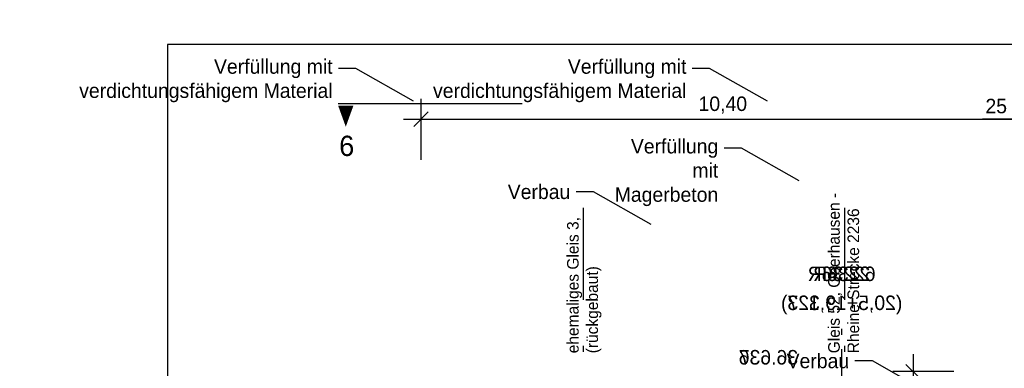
# Model space of a CAD drawing. Extents: x -805 to 3526, y -961 to 1039.
# Tile 256 of 256: x 1055.06 to 1072.03, y 37.6 to 43.61. Entities that reach past the tile are written whole.
import ezdxf
from ezdxf import colors
from ezdxf.entities.mleader import LeaderData, LeaderLine
from ezdxf.enums import TextEntityAlignment as Align
from ezdxf.math import Vec2, Vec3

# ---------------------------------------------------------------- set-up
doc = ezdxf.new("R2010")
doc.units = 0
for name, pattern in [('ACAD_ISO10W100', [18, 12, -3, 0, -3]), ('AUSGEZOGEN', [2, 1, 1]), ('STRICHPUNKT', [1, 0.5, -0.25, 0, -0.25]), ('STRICHPUNKT2', [12.7, 6.35, -3.175, 0, -3.175]), ('STRICHPUNKTX2', [50.8, 25.4, -12.7, 0, -12.7])]:
    doc.linetypes.add(name, pattern=pattern)
doc.layers.get('0').update_dxf_attribs({"color": 251})
for name, color, linetype, lineweight in [('EB-2273S-GLEIS-TXT', 7, 'Continuous', 25), ('EB-2273S-GLEISACHSE-LIN', 7, 'STRICHPUNKT', 25), ('EB-62273S-GLEIS-TXT', 7, 'Continuous', 25), ('EB-62273S-GLEISACHSE-LIN', 7, 'STRICHPUNKT', 25), ('TTK-P-Treppe unten', 12, 'Continuous', 25)]:
    doc.layers.add(name, color=color, linetype=linetype, lineweight=lineweight)
for name, color, linetype in [('TTK-B-Verm', 251, 'Continuous'), ('TTK-P-Bahnsteig', 12, 'Continuous'), ('TTK-P-Gleisachse', 250, 'Continuous'), ('TTK-P-QP Block', 162, 'Continuous'), ('TTK-P-TEXT', 12, 'AUSGEZOGEN'), ('TTK-P-Verbau Ablage', 35, 'Continuous'), ('TTK-P-Verm-ProVI', 112, 'Continuous'), ('TTK-QPs Blöcke', 102, 'Continuous'), ('TTK-Schnittlinien 200', 3, 'Continuous')]:
    doc.layers.add(name, color=color, linetype=linetype)
doc.styles.add('AKG DIN 6776', font='AKG_DIN67.TTF')
doc.styles.add('PROVI', font='PROVI.SHX')
doc.styles.get("Standard").update_dxf_attribs({"font": 'arial.ttf'})
doc.dimstyles.new('TTK', dxfattribs={"dimtxt": 2.5, "dimasz": 2.5, "dimexe": 3.5, "dimexo": 0.1, "dimgap": 1, "dimtad": 1, "dimzin": 0, "dimtxsty": 'AKG DIN 6776', "dimblk": 'OBLIQUE', "dimcen": -0.09, "dimdle": 3, "dimclrd": 256, "dimclre": 256, "dimclrt": 256, "dimadec": 3, "dimazin": 0, "dimtfac": 1, "dimtofl": 0, "dimtmove": 0, "dimatfit": 3, "dimldrblk": 'OBLIQUE', "dimfxl": 7, "dimfxlon": 1, "dimtolj": 1, "dimtzin": 0, "dimlwd": -1, "dimlwe": -1, "dimarcsym": 0})
doc.dimstyles.new('TTK$6', dxfattribs={"dimtxt": 2.5, "dimasz": 2.5, "dimexe": 3.5, "dimexo": 0.1, "dimgap": 1, "dimtad": 1, "dimzin": 0, "dimtxsty": 'AKG DIN 6776', "dimblk": 'OBLIQUE', "dimcen": -0.09, "dimdle": 3, "dimse1": 1, "dimse2": 1, "dimclrd": 256, "dimclre": 256, "dimclrt": 256, "dimadec": 3, "dimazin": 0, "dimtfac": 1, "dimtofl": 0, "dimtmove": 0, "dimatfit": 3, "dimldrblk": 'OBLIQUE', "dimfxl": 7, "dimfxlon": 1, "dimtolj": 1, "dimtzin": 0, "dimlwd": -1, "dimlwe": -1, "dimarcsym": 0})

# ---------------------------------------------------------------- blocks, each defined once
blk = doc.blocks.new('_OBLIQUE')
at = {"color": 0, "linetype": 'ByBlock'}
blk.add_line((-0.5, -0.5), (0.5, 0.5), dxfattribs=at)
blk = doc.blocks.new('*D532')
at = {"layer": 'DEFPOINTS', "color": 0}
for p in [(1072.38, 41.891), (1061.98, 34.593), (1072.38, 34.593)]:
    blk.add_point(p, dxfattribs=at)
at = {"layer": 'TTK-B-Verm'}
for p, q in [((1061.98, 41.191), (1061.98, 42.241)), ((1072.38, 41.191), (1072.38, 42.241)), ((1061.68, 41.891), (1072.68, 41.891))]:
    blk.add_line(p, q, dxfattribs=at)
at = {"layer": 'TTK-B-Verm', "xscale": 0.25, "yscale": 0.25, "zscale": 0.25, "rotation": 180}
blk.add_blockref('_OBLIQUE', (1061.98, 41.891), dxfattribs=at)
at = {"layer": 'TTK-B-Verm', "xscale": 0.25, "yscale": 0.25, "zscale": 0.25}
blk.add_blockref('_OBLIQUE', (1072.38, 41.891), dxfattribs=at)
at = {"layer": 'TTK-B-Verm', "insert": (1067.18, 42.134), "char_height": 0.25, "attachment_point": 5, "style": 'AKG DIN 6776'}
blk.add_mtext('\\A1;10,40', dxfattribs=at)
blk = doc.blocks.new('*D535')
at = {"layer": 'DEFPOINTS', "color": 0}
for p in [(1072.629, 41.891), (1072.379, 35.669), (1072.629, 35.669)]:
    blk.add_point(p, dxfattribs=at)
at = {"layer": 'TTK-B-Verm'}
for p, q in [((1072.379, 41.191), (1072.379, 42.241)), ((1072.629, 41.191), (1072.629, 42.241)), ((1072.379, 41.891), (1071.654, 41.891)), ((1072.079, 41.891), (1072.929, 41.891))]:
    blk.add_line(p, q, dxfattribs=at)
at = {"layer": 'TTK-B-Verm', "xscale": 0.25, "yscale": 0.25, "zscale": 0.25, "rotation": 180}
blk.add_blockref('_OBLIQUE', (1072.379, 41.891), dxfattribs=at)
at = {"layer": 'TTK-B-Verm', "xscale": 0.25, "yscale": 0.25, "zscale": 0.25}
blk.add_blockref('_OBLIQUE', (1072.629, 41.891), dxfattribs=at)
at = {"layer": 'TTK-B-Verm', "insert": (1071.892, 42.116), "char_height": 0.25, "attachment_point": 5, "style": 'AKG DIN 6776'}
blk.add_mtext('\\A1;25', dxfattribs=at)
blk = doc.blocks.new('*D546')
at = {"layer": 'DEFPOINTS', "color": 0}
for p in [(1248.957, 37.452), (1249.082, 37.334), (0, 0)]:
    blk.add_point(p, dxfattribs=at)
at = {"layer": 'TTK-P-Treppe unten', "insert": (1249.413, 37.696), "char_height": 0.25, "attachment_point": 5, "style": 'AKG DIN 6776'}
blk.add_mtext('\\A1;37,33', dxfattribs=at)
blk = doc.blocks.new('*D545')
at = {"layer": 'DEFPOINTS', "color": 0}
for p in [(1259.602, 37.476), (1259.699, 37.387), (0.198, 0.04)]:
    blk.add_point(p, dxfattribs=at)
at = {"layer": 'TTK-P-Treppe unten', "insert": (1259.146, 37.72), "char_height": 0.25, "attachment_point": 5, "style": 'AKG DIN 6776'}
blk.add_mtext('\\A1;37,35', dxfattribs=at)
blk = doc.blocks.new('_None')
blk = doc.blocks.new('*D632')
at = {"layer": 'DEFPOINTS', "color": 0}
for p in [(1071.506, 37.539), (1070.461, 31.063), (1071.506, 31.063)]:
    blk.add_point(p, dxfattribs=at)
at = {"layer": 'TTK-P-Verbau Ablage'}
for p, q in [((1070.461, 37.839), (1070.461, 30.763)), ((1071.161, 37.539), (1070.111, 37.539)), ((1071.161, 31.063), (1070.111, 31.063))]:
    blk.add_line(p, q, dxfattribs=at)
at = {"layer": 'TTK-P-Verbau Ablage', "xscale": 0.25, "yscale": 0.25, "zscale": 0.25}
for p, rotation in [((1070.461, 37.539), 90), ((1070.461, 31.063), 270)]:
    blk.add_blockref('_OBLIQUE', p, dxfattribs=dict(at, rotation=rotation))
at = {"layer": 'TTK-P-Verbau Ablage', "insert": (1070.217, 34.301), "char_height": 0.25, "attachment_point": 5, "rotation": 90, "style": 'AKG DIN 6776'}
blk.add_mtext('\\A1;h 6,48', dxfattribs=at)
blk = doc.blocks.new('2481114')
at = {"layer": 'EB-2273S-GLEISACHSE-LIN'}
blk.add_line((9.087, -1.206), (9.087, 1.919), dxfattribs=at)
at = {"layer": 'EB-2273S-GLEIS-TXT', "style": 'PROVI'}
for s, p in [('2236R', (9.087, 2.669)), ('(20,5+19.323)', (9.087, 2.169))]:
    blk.add_text(s, height=0.25, dxfattribs=at).set_placement(p, align=Align.CENTER)
blk.add_text('36.637', height=0.25, dxfattribs=at).set_placement((9.838, 1.23))
blk = doc.blocks.new('*D540')
at = {"layer": 'DEFPOINTS', "color": 0}
for p in [(1239.248, 37.326), (-4.937, 1.794)]:
    blk.add_point(p, dxfattribs=at)
at = {"layer": 'TTK-P-Treppe unten', "insert": (1238.868, 37.709), "char_height": 0.25, "attachment_point": 5, "style": 'AKG DIN 6776', "bg_fill": 3, "box_fill_scale": 1.1, "bg_fill_color": 256, "bg_fill_true_color": 13158600, "bg_fill_transparency": 0}
blk.add_mtext('\\A1;37,329', dxfattribs=at)
at = {"layer": 'DEFPOINTS', "color": 0}
blk.add_point((1239.412, 37.466), dxfattribs=at)
blk = doc.blocks.new('24811140')
at = {"layer": 'EB-62273S-GLEISACHSE-LIN', "color": 85, "true_color": 0x58ba48}
blk.add_line((6.41, 2.226), (6.41, 5.351), dxfattribs=at)
at = {"layer": 'EB-62273S-GLEIS-TXT', "color": 85, "true_color": 0x58ba48, "style": 'PROVI'}
for s, p in [('62236R', (6.41, 6.101)), ('(20,5+19,127)', (6.41, 5.601))]:
    blk.add_text(s, height=0.25, dxfattribs=at).set_placement(p, align=Align.CENTER)
blk.add_text('36.636', height=0.25, dxfattribs=at).set_placement((7.161, 4.662))

msp = doc.modelspace()

# ---------------------------------------------------------------- linework, layer by layer
at = {"layer": 'TTK-P-Gleisachse', "color": 251, "linetype": 'STRICHPUNKT2', "ltscale": 0.25}
for p, q in [((1064.7753, 40.3635), (1064.7753, 36.6676)), ((1069.2753, 40.3635), (1069.2753, 36.4809))]:
    msp.add_line(p, q, dxfattribs=at)
at = {"layer": 'TTK-Schnittlinien 200', "color": 251, "linetype": 'ByBlock', "ltscale": 0.03}
msp.add_lwpolyline([(1060.6826, 42.1233, 0.2625, 0, 0), (1060.6826, 41.7605, 0, 0, 0)], format="xyseb", dxfattribs=at)

# ---------------------------------------------------------------- texts
at = {"layer": 'TTK-P-Gleisachse', "color": 251, "char_height": 0.2, "attachment_point": 1, "rotation": 90}
for s, width, insert in [('{\\fAKG DIN 6776|b0|i0|c0|p2;Gleis 52, Oberhausen - Rheine Strecke 2236}', 3.055589, (1068.9956, 37.8557)), ('{\\fAKG DIN 6776|b0|i0|c0|p2;ehemaliges Gleis 3, (rückgebaut)}', 3.161727, (1064.4956, 37.8557))]:
    msp.add_mtext_dynamic_manual_height_columns(s, width=width, gutter_width=12.5, heights=[0], dxfattribs=dict(at, insert=insert))
at = {"layer": 'TTK-Schnittlinien 200', "color": 251, "linetype": 'STRICHPUNKTX2', "ltscale": 0.03, "style": 'AKG DIN 6776'}
msp.add_text('6', height=0.35, dxfattribs=at).set_placement((1060.5689, 41.2564))

# ---------------------------------------------------------------- dimensions: what is measured, and where the dimension line sits
at = {"layer": 'TTK-B-Verm', "color": 251}
dim = msp.add_linear_dim(base=(1072.6292, 41.8907), p1=(1072.3792, 35.6687), p2=(1072.6292, 35.6687), dimstyle='TTK', override={"dimscale": 0, "dimdec": 0, "dimlfac": 100}, dxfattribs=at)
dim.commit()
dim.dimension.update_dxf_attribs({"geometry": '*D535', "text_midpoint": (1071.8917, 41.8907), "dimtype": 160})
at = {"layer": 'TTK-P-Treppe unten', "color": 251}
for feature_location, offset, origin, picture, middle in [((1249.0816, 37.3335), (-0.1245, 0.1184), (0, 0), '*D546', (1249.4133, 37.6958)), ((1259.6991, 37.3874), (-0.0973, 0.0891), (0.198, 0.0396), '*D545', (1259.1455, 37.7204))]:
    dim = msp.add_ordinate_dim(feature_location=feature_location, offset=offset, dtype=0, origin=origin, dimstyle='TTK$6', override={"dimscale": 0}, dxfattribs=at)
    dim.commit()
    dim.dimension.update_dxf_attribs({"geometry": picture, "text_midpoint": middle})
at = {"layer": 'TTK-P-Verbau Ablage', "color": 251}
dim = msp.add_linear_dim(base=(1070.4608, 31.0634), p1=(1071.5059, 37.5386), p2=(1071.5059, 31.0634), angle=90, text='h <>', dimstyle='TTK', override={"dimscale": 0}, dxfattribs=at)
dim.commit()
dim.dimension.update_dxf_attribs({"geometry": '*D632', "text_midpoint": (1070.2172, 34.301)})

# ---------------------------------------------------------------- leaders
at = {"layer": 'TTK-P-TEXT', "color": 251}
ml = msp.add_multileader_mtext('Standard', dxfattribs=at)
ml.set_content('\\A1;Verfüllung mit \\Pverdichtungsfähigem Material', color=256, style='AKG DIN 6776')
ml.set_leader_properties(color=256)
ml.set_arrow_properties(name='NONE')
ml.build(insert=Vec2(0, 0))
ml.multileader.update_dxf_attribs({"dogleg_length": 3, "arrow_head_size": 0.3, "scale": 0.1})
ctx = ml.context
ctx.base_point, ctx.scale, ctx.char_height, ctx.arrow_head_size, ctx.landing_gap_size, ctx.plane_origin = Vec3(1056.8093, 42.7637), 0.1, 0.25, 0.3, 0.1, Vec3(1061.85, 42.2027)
ctx.text_align_type = 2
notes = []
notes.append((ctx, [(0, (1, 1, 0), (1060.8556, 42.7637), (-1, 0), 0.3, [(0, [(1061.85, 42.2027)], 0, [])])]))
ctx.mtext.insert, ctx.mtext.alignment, ctx.mtext.flow_direction = Vec3(1060.4556, 42.9243), 3, 5
at = {"layer": 'TTK-P-Verbau Ablage', "color": 251}
ml = msp.add_multileader_mtext('Standard', dxfattribs=at)
ml.set_content('Verbau', color=256, style='AKG DIN 6776')
ml.set_leader_properties(color=256)
ml.set_arrow_properties(name='NONE')
ml.build(insert=Vec2(0, 0))
ml.multileader.update_dxf_attribs({"dogleg_length": 3, "arrow_head_size": 0.3, "scale": 0.1})
ctx = ml.context
ctx.base_point, ctx.scale, ctx.char_height, ctx.arrow_head_size, ctx.landing_gap_size, ctx.plane_origin = Vec3(1063.6133, 40.6392), 0.1, 0.25, 0.3, 0.1, Vec3(1065.9461, 40.0781)
ctx.text_align_type = 2
notes.append((ctx, [(0, (1, 1, 0), (1064.9518, 40.6392), (-1, 0), 0.3, [(0, [(1065.9461, 40.0781)], 0, [])])]))
ctx.mtext.insert, ctx.mtext.alignment, ctx.mtext.flow_direction = Vec3(1064.5518, 40.7645), 3, 5
ml = msp.add_multileader_mtext('Standard', dxfattribs=at)
ml.set_content('Verbau', color=256, style='AKG DIN 6776')
ml.set_leader_properties(color=256)
ml.set_arrow_properties(name='NONE')
ml.build(insert=Vec2(0, 0))
ml.multileader.update_dxf_attribs({"dogleg_length": 3, "arrow_head_size": 0.3, "scale": 0.1})
ctx = ml.context
ctx.base_point, ctx.scale, ctx.char_height, ctx.arrow_head_size, ctx.landing_gap_size, ctx.plane_origin = Vec3(1068.4191, 37.7237), 0.1, 0.25, 0.3, 0.1, Vec3(1070.7519, 37.1627)
ctx.text_align_type = 2
notes.append((ctx, [(0, (1, 1, 0), (1069.7576, 37.7237), (-1, 0), 0.3, [(0, [(1070.7519, 37.1627)], 0, [])])]))
ctx.mtext.insert, ctx.mtext.alignment, ctx.mtext.flow_direction = Vec3(1069.3576, 37.849), 3, 5
for ctx, leaders in notes:
    for number, flags, end, landing, length, lines in leaders:
        leader = LeaderData()
        leader.index, (leader.has_last_leader_line, leader.has_dogleg_vector, leader.attachment_direction) = number, flags
        leader.last_leader_point, leader.dogleg_vector, leader.dogleg_length = Vec3(end), Vec3(landing), length
        for number, points, colour, breaks in lines:
            line = LeaderLine()
            line.index, line.vertices, line.color, line.breaks = number, Vec3.list(points), colors.encode_raw_color(colour), breaks
            leader.lines.append(line)
        ctx.leaders.append(leader)

# ---------------------------------------------------------------- next in the draw order: leaders
at = {"layer": 'TTK-P-TEXT', "color": 251}
ml = msp.add_multileader_mtext('Standard', dxfattribs=at)
ml.set_content('\\A1;Verfüllung mit \\Pverdichtungsfähigem Material', color=256, style='AKG DIN 6776')
ml.set_leader_properties(color=256)
ml.set_arrow_properties(name='NONE')
ml.build(insert=Vec2(0, 0))
ml.multileader.update_dxf_attribs({"dogleg_length": 3, "arrow_head_size": 0.3, "scale": 0.1})
ctx = ml.context
ctx.base_point, ctx.scale, ctx.char_height, ctx.arrow_head_size, ctx.landing_gap_size, ctx.plane_origin = Vec3(1062.9071, 42.7637), 0.1, 0.25, 0.3, 0.1, Vec3(1067.9478, 42.2027)
ctx.text_align_type = 2
notes = []
notes.append((ctx, [(0, (1, 1, 0), (1066.9534, 42.7637), (-1, 0), 0.3, [(0, [(1067.9478, 42.2027)], 0, [])])]))
ctx.mtext.insert, ctx.mtext.alignment, ctx.mtext.flow_direction = Vec3(1066.5534, 42.9243), 3, 5
ctx.mtext.has_bg_fill, ctx.mtext.bg_color, ctx.mtext.bg_scale_factor, ctx.mtext.bg_transparency, ctx.mtext.use_window_bg_color = 1, -1027028792, 1.5, 0, 1
for ctx, leaders in notes:
    for number, flags, end, landing, length, lines in leaders:
        leader = LeaderData()
        leader.index, (leader.has_last_leader_line, leader.has_dogleg_vector, leader.attachment_direction) = number, flags
        leader.last_leader_point, leader.dogleg_vector, leader.dogleg_length = Vec3(end), Vec3(landing), length
        for number, points, colour, breaks in lines:
            line = LeaderLine()
            line.index, line.vertices, line.color, line.breaks = number, Vec3.list(points), colors.encode_raw_color(colour), breaks
            leader.lines.append(line)
        ctx.leaders.append(leader)

# ---------------------------------------------------------------- next in the draw order: linework, layer by layer
at = {"layer": 'TTK-Schnittlinien 200', "color": 251, "linetype": 'ACAD_ISO10W100', "ltscale": 0.5}
msp.add_line((1060.5509, 42.1631), (1063.7198, 42.1631), dxfattribs=at)

# ---------------------------------------------------------------- next in the draw order: block references
at = {"layer": 'TTK-P-QP Block', "color": 251, "xscale": -1}
msp.add_blockref('2481114', (1078.3159, 36.432), dxfattribs=at)

# ---------------------------------------------------------------- next in the draw order: dimensions: what is measured, and where the dimension line sits
at = {"layer": 'TTK-P-Treppe unten', "color": 251}
dim = msp.add_ordinate_dim(feature_location=(1239.2481, 37.3256), offset=(0.1119, 0.1412), dtype=0, origin=(-4.9372, 1.7943), text='37,329', dimstyle='TTK$6', override={"dimscale": 0, "dimtfill": 1}, dxfattribs=at)
dim.commit()
dim.dimension.update_dxf_attribs({"geometry": '*D540', "text_midpoint": (1238.8681, 37.7095)})

# ---------------------------------------------------------------- next in the draw order: leaders
at = {"layer": 'TTK-P-TEXT', "color": 251}
ml = msp.add_multileader_mtext('Standard', dxfattribs=at)
ml.set_content('\\A1;Verfüllung mit Magerbeton', color=256, style='AKG DIN 6776')
ml.set_leader_properties(color=256)
ml.set_arrow_properties(name='NONE')
ml.build(insert=Vec2(0, 0))
ml.multileader.update_dxf_attribs({"dogleg_length": 3, "arrow_head_size": 0.3, "scale": 0.1})
ctx = ml.context
ctx.base_point, ctx.scale, ctx.char_height, ctx.arrow_head_size, ctx.landing_gap_size, ctx.plane_origin = Vec3(1063.74, 41.39), 0.1, 0.25, 0.3, 0.1, Vec3(1068.4956, 40.829)
ctx.text_align_type = 2
notes = []
notes.append((ctx, [(0, (1, 1, 0), (1067.5013, 41.39), (-1, 0), 0.3, [(0, [(1068.4956, 40.829)], 0, [])])]))
ctx.mtext.insert, ctx.mtext.width, ctx.mtext.alignment, ctx.mtext.flow_direction = Vec3(1067.1013, 41.5506), 3.375623, 3, 5
ctx.mtext.has_bg_fill, ctx.mtext.bg_color, ctx.mtext.bg_scale_factor, ctx.mtext.bg_transparency, ctx.mtext.use_window_bg_color = 1, -1027028792, 1.5, 0, 1
for ctx, leaders in notes:
    for number, flags, end, landing, length, lines in leaders:
        leader = LeaderData()
        leader.index, (leader.has_last_leader_line, leader.has_dogleg_vector, leader.attachment_direction) = number, flags
        leader.last_leader_point, leader.dogleg_vector, leader.dogleg_length = Vec3(end), Vec3(landing), length
        for number, points, colour, breaks in lines:
            line = LeaderLine()
            line.index, line.vertices, line.color, line.breaks = number, Vec3.list(points), colors.encode_raw_color(colour), breaks
            leader.lines.append(line)
        ctx.leaders.append(leader)

# ---------------------------------------------------------------- next in the draw order: linework, layer by layer
at = {"layer": 'TTK-P-Bahnsteig', "color": 251}
msp.add_circle((473.7851, 39.1322), 1000, dxfattribs=at)
at = {"layer": 'TTK-P-Verm-ProVI', "color": 251}
msp.add_lwpolyline([(1057.6126, 27.2009), (1094.872, 27.2009), (1094.872, 43.181), (1057.6126, 43.181)], close=True, dxfattribs=at)

# ---------------------------------------------------------------- next in the draw order: block references
at = {"layer": 'TTK-QPs Blöcke', "color": 251, "xscale": -1}
msp.add_blockref('24811140', (1075.6386, 33.0001), dxfattribs=at)

# ---------------------------------------------------------------- next in the draw order: dimensions: what is measured, and where the dimension line sits
at = {"layer": 'TTK-B-Verm', "color": 251}
dim = msp.add_linear_dim(base=(1072.3797, 41.8907), p1=(1061.9797, 34.5934), p2=(1072.3797, 34.5934), dimstyle='TTK', override={"dimscale": 0}, dxfattribs=at)
dim.commit()
dim.dimension.update_dxf_attribs({"geometry": '*D532', "text_midpoint": (1067.1797, 41.8907), "dimtype": 160})

doc.saveas('drawing.dxf')
